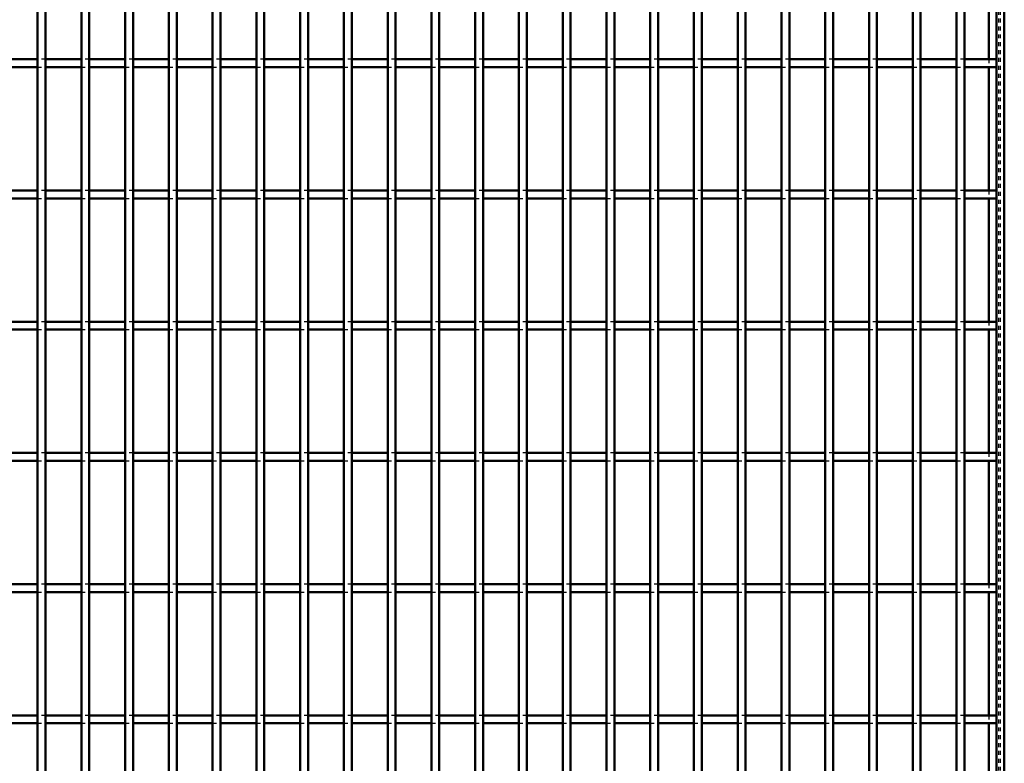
# Model space of a CAD drawing. Header units: millimetres. Extents: x -596 to 511, y -500 to 878.
# Tile 5 of 16: x 0 to 250, y -311 to -122. Entities that reach past the tile are written whole.
import ezdxf

# ---------------------------------------------------------------- set-up
doc = ezdxf.new("R2010")
doc.units = ezdxf.units.MM
doc.linetypes.add('Dashed', pattern=[2, 1, -1])
doc.layers.add('AM_0', color=7, linetype='Continuous', lineweight=50)
doc.layers.add('AM_9', color=6, linetype='Dashed', lineweight=25)

# ---------------------------------------------------------------- blocks, each defined once
blk = doc.blocks.new('1_vc3t0i9fv418z3k47cd2uqbfh________0_in_LPP230331121150010003500_4')
at = {"layer": 'AM_0'}
for p, q in [((248, 498), (248, -498)), ((250, 498), (250, -498)), ((246.05, -100.99), (246.05, -132.32)), ((246.05, -134.32), (246.05, -165.65)), ((246.05, -167.65), (246.05, -198.98)), ((246.05, -200.98), (246.05, -232.31)), ((246.05, -234.31), (246.05, -265.64)), ((246.05, -267.64), (246.05, -298.97)), ((246.05, -300.97), (246.05, -332.3))]:
    blk.add_line(p, q, dxfattribs=at)
at = {"layer": 'AM_9'}
for p, q in [((248.55, 498), (248.55, -498)), ((248.99, 498), (248.99, -498)), ((246.05, -132.32), (246.05, -134.32)), ((246.05, -165.65), (246.05, -167.65)), ((246.05, -198.98), (246.05, -200.98)), ((246.05, -232.31), (246.05, -234.31)), ((246.05, -265.64), (246.05, -267.64)), ((246.05, -298.97), (246.05, -300.97))]:
    blk.add_line(p, q, dxfattribs=at)
blk = doc.blocks.new('25_ys6xxb1u1a5vpz3nmi6dfixqf________0_in_LPP230331121150010003500_4')
at = {"layer": 'AM_0'}
for p, q in [((4.555, -498), (4.555, 498)), ((6.555, -498), (6.555, 498))]:
    blk.add_line(p, q, dxfattribs=at)
blk = doc.blocks.new('26_3hd4aekvom4asoc8vh9lt2llv________0_in_LPP230331121150010003500_4')
at = {"layer": 'AM_0'}
for p, q in [((15.665, -498), (15.665, 498)), ((17.665, -498), (17.665, 498))]:
    blk.add_line(p, q, dxfattribs=at)
blk = doc.blocks.new('27_8sik3qzoceud7lc4wnc4ciasm________0_in_LPP230331121150010003500_4')
at = {"layer": 'AM_0'}
for p, q in [((26.775, -498), (26.775, 498)), ((28.775, -498), (28.775, 498))]:
    blk.add_line(p, q, dxfattribs=at)
blk = doc.blocks.new('28_ltc9zreqk70k7nedj0qhycobu________0_in_LPP230331121150010003500_4')
at = {"layer": 'AM_0'}
for p, q in [((37.885, -498), (37.885, 498)), ((39.885, -498), (39.885, 498))]:
    blk.add_line(p, q, dxfattribs=at)
blk = doc.blocks.new('29_6ebm8ulwyzpumgvdkcmh5oaie________0_in_LPP230331121150010003500_4')
at = {"layer": 'AM_0'}
for p, q in [((48.995, -498), (48.995, 498)), ((50.995, -498), (50.995, 498))]:
    blk.add_line(p, q, dxfattribs=at)
blk = doc.blocks.new('30_u6j46z3y5x2uz2q72cu65e1uk________0_in_LPP230331121150010003500_4')
at = {"layer": 'AM_0'}
for p, q in [((60.105, -498), (60.105, 498)), ((62.105, -498), (62.105, 498))]:
    blk.add_line(p, q, dxfattribs=at)
blk = doc.blocks.new('31_4pnuoh42q13rc4yjllqpmzeou________0_in_LPP230331121150010003500_4')
at = {"layer": 'AM_0'}
for p, q in [((71.215, -498), (71.215, 498)), ((73.215, -498), (73.215, 498))]:
    blk.add_line(p, q, dxfattribs=at)
blk = doc.blocks.new('32_0rji0xi6hlu7sogr5ummjbrzh________0_in_LPP230331121150010003500_4')
at = {"layer": 'AM_0'}
for p, q in [((82.325, -498), (82.325, 498)), ((84.325, -498), (84.325, 498))]:
    blk.add_line(p, q, dxfattribs=at)
blk = doc.blocks.new('33_suxlr69gia7z41xbr42exld3a________0_in_LPP230331121150010003500_4')
at = {"layer": 'AM_0'}
for p, q in [((93.435, -498), (93.435, 498)), ((95.435, -498), (95.435, 498))]:
    blk.add_line(p, q, dxfattribs=at)
blk = doc.blocks.new('34_knnzj9b1hr4i0zp3vdt26i0ob________0_in_LPP230331121150010003500_4')
at = {"layer": 'AM_0'}
for p, q in [((104.545, -498), (104.545, 498)), ((106.545, -498), (106.545, 498))]:
    blk.add_line(p, q, dxfattribs=at)
blk = doc.blocks.new('35_jnenqsj6cfwzzilks35sqvy4l________0_in_LPP230331121150010003500_4')
at = {"layer": 'AM_0'}
for p, q in [((115.655, -498), (115.655, 498)), ((117.655, -498), (117.655, 498))]:
    blk.add_line(p, q, dxfattribs=at)
blk = doc.blocks.new('36_qrnod6f7sidx9h5gop4q67qyi________0_in_LPP230331121150010003500_4')
at = {"layer": 'AM_0'}
for p, q in [((126.765, -498), (126.765, 498)), ((128.765, -498), (128.765, 498))]:
    blk.add_line(p, q, dxfattribs=at)
blk = doc.blocks.new('37_whl68krlln0c2mcuzgpl47m2x________0_in_LPP230331121150010003500_4')
at = {"layer": 'AM_0'}
for p, q in [((137.875, -498), (137.875, 498)), ((139.875, -498), (139.875, 498))]:
    blk.add_line(p, q, dxfattribs=at)
blk = doc.blocks.new('38_grsjshkgcidrxxed4s2egprhc________0_in_LPP230331121150010003500_4')
at = {"layer": 'AM_0'}
for p, q in [((148.985, -498), (148.985, 498)), ((150.985, -498), (150.985, 498))]:
    blk.add_line(p, q, dxfattribs=at)
blk = doc.blocks.new('39_3cmbhb4e8jkhhra9swvxnqodz________0_in_LPP230331121150010003500_4')
at = {"layer": 'AM_0'}
for p, q in [((160.095, -498), (160.095, 498)), ((162.095, -498), (162.095, 498))]:
    blk.add_line(p, q, dxfattribs=at)
blk = doc.blocks.new('40_t8lk9vp1mcr7mhj0k7k33adfh________0_in_LPP230331121150010003500_4')
at = {"layer": 'AM_0'}
for p, q in [((171.205, -498), (171.205, 498)), ((173.205, -498), (173.205, 498))]:
    blk.add_line(p, q, dxfattribs=at)
blk = doc.blocks.new('41_n5jhjp3qzr5svzlopn0xlpi2g________0_in_LPP230331121150010003500_4')
at = {"layer": 'AM_0'}
for p, q in [((182.315, -498), (182.315, 498)), ((184.315, -498), (184.315, 498))]:
    blk.add_line(p, q, dxfattribs=at)
blk = doc.blocks.new('42_0tuzn9x70mu2i24suga0qlkua________0_in_LPP230331121150010003500_4')
at = {"layer": 'AM_0'}
for p, q in [((193.425, -498), (193.425, 498)), ((195.425, -498), (195.425, 498))]:
    blk.add_line(p, q, dxfattribs=at)
blk = doc.blocks.new('43_hgmcq36o9lml577r7ch5ooc9n________0_in_LPP230331121150010003500_4')
at = {"layer": 'AM_0'}
for p, q in [((204.535, -498), (204.535, 498)), ((206.535, -498), (206.535, 498))]:
    blk.add_line(p, q, dxfattribs=at)
blk = doc.blocks.new('44_ozs5xn9w0xmj9dfcqzmefrz2d________0_in_LPP230331121150010003500_4')
at = {"layer": 'AM_0'}
for p, q in [((215.645, -498), (215.645, 498)), ((217.645, -498), (217.645, 498))]:
    blk.add_line(p, q, dxfattribs=at)
blk = doc.blocks.new('45_k8x1jbhqe3dl517cicfermh8a________0_in_LPP230331121150010003500_4')
at = {"layer": 'AM_0'}
for p, q in [((226.755, -498), (226.755, 498)), ((228.755, -498), (228.755, 498))]:
    blk.add_line(p, q, dxfattribs=at)
blk = doc.blocks.new('46_r8h5v20dve13sh17slawq4ytb________0_in_LPP230331121150010003500_4')
at = {"layer": 'AM_0'}
for p, q in [((237.865, -498), (237.865, 498)), ((239.865, -498), (239.865, 498))]:
    blk.add_line(p, q, dxfattribs=at)
blk = doc.blocks.new('53_wk7zeoxhbz86ka8ipe2w5t2ra________0_in_LPP230331121150010003500_4')
at = {"layer": 'AM_0'}
for p, q in [((4.555, -298.97), (-4.555, -298.97)), ((4.555, -298.97), (4.555, -300.97)), ((15.665, -298.97), (6.555, -298.97)), ((6.555, -300.97), (6.555, -298.97)), ((15.665, -298.97), (15.665, -300.97)), ((17.665, -300.97), (17.665, -298.97)), ((26.775, -298.97), (17.665, -298.97)), ((26.775, -298.97), (26.775, -300.97)), ((37.885, -298.97), (28.775, -298.97)), ((28.775, -300.97), (28.775, -298.97)), ((37.885, -298.97), (37.885, -300.97)), ((39.885, -300.97), (39.885, -298.97)), ((48.995, -298.97), (39.885, -298.97)), ((48.995, -298.97), (48.995, -300.97)), ((60.105, -298.97), (50.995, -298.97)), ((50.995, -300.97), (50.995, -298.97)), ((60.105, -298.97), (60.105, -300.97)), ((62.105, -300.97), (62.105, -298.97)), ((71.215, -298.97), (62.105, -298.97)), ((71.215, -298.97), (71.215, -300.97)), ((82.325, -298.97), (73.215, -298.97)), ((73.215, -300.97), (73.215, -298.97)), ((82.325, -298.97), (82.325, -300.97)), ((84.325, -300.97), (84.325, -298.97)), ((93.435, -298.97), (84.325, -298.97)), ((93.435, -298.97), (93.435, -300.97)), ((104.545, -298.97), (95.435, -298.97)), ((95.435, -300.97), (95.435, -298.97)), ((104.545, -298.97), (104.545, -300.97)), ((106.545, -300.97), (106.545, -298.97)), ((115.655, -298.97), (106.545, -298.97)), ((115.655, -298.97), (115.655, -300.97)), ((117.655, -300.97), (117.655, -298.97)), ((126.765, -298.97), (117.655, -298.97)), ((126.765, -298.97), (126.765, -300.97)), ((128.765, -300.97), (128.765, -298.97)), ((137.875, -298.97), (128.765, -298.97)), ((137.875, -298.97), (137.875, -300.97)), ((139.875, -300.97), (139.875, -298.97)), ((148.985, -298.97), (139.875, -298.97)), ((148.985, -298.97), (148.985, -300.97)), ((150.985, -300.97), (150.985, -298.97)), ((160.095, -298.97), (150.985, -298.97)), ((160.095, -298.97), (160.095, -300.97)), ((162.095, -300.97), (162.095, -298.97)), ((171.205, -298.97), (162.095, -298.97)), ((171.205, -298.97), (171.205, -300.97)), ((173.205, -300.97), (173.205, -298.97)), ((182.315, -298.97), (173.205, -298.97)), ((182.315, -298.97), (182.315, -300.97)), ((193.425, -298.97), (184.315, -298.97)), ((184.315, -300.97), (184.315, -298.97)), ((193.425, -298.97), (193.425, -300.97)), ((204.535, -298.97), (195.425, -298.97)), ((195.425, -300.97), (195.425, -298.97)), ((204.535, -298.97), (204.535, -300.97)), ((206.535, -300.97), (206.535, -298.97)), ((215.645, -298.97), (206.535, -298.97)), ((215.645, -298.97), (215.645, -300.97)), ((217.645, -300.97), (217.645, -298.97)), ((226.755, -298.97), (217.645, -298.97)), ((226.755, -298.97), (226.755, -300.97)), ((228.755, -300.97), (228.755, -298.97)), ((237.865, -298.97), (228.755, -298.97)), ((237.865, -298.97), (237.865, -300.97)), ((239.865, -300.97), (239.865, -298.97)), ((248, -298.97), (239.865, -298.97)), ((248, -298.97), (248, -300.97)), ((4.555, -300.97), (-4.555, -300.97)), ((15.665, -300.97), (6.555, -300.97)), ((26.775, -300.97), (17.665, -300.97)), ((37.885, -300.97), (28.775, -300.97)), ((48.995, -300.97), (39.885, -300.97)), ((60.105, -300.97), (50.995, -300.97)), ((71.215, -300.97), (62.105, -300.97)), ((82.325, -300.97), (73.215, -300.97)), ((93.435, -300.97), (84.325, -300.97)), ((104.545, -300.97), (95.435, -300.97)), ((115.655, -300.97), (106.545, -300.97)), ((126.765, -300.97), (117.655, -300.97)), ((137.875, -300.97), (128.765, -300.97)), ((148.985, -300.97), (139.875, -300.97)), ((160.095, -300.97), (150.985, -300.97)), ((171.205, -300.97), (162.095, -300.97)), ((182.315, -300.97), (173.205, -300.97)), ((193.425, -300.97), (184.315, -300.97)), ((204.535, -300.97), (195.425, -300.97)), ((215.645, -300.97), (206.535, -300.97)), ((226.755, -300.97), (217.645, -300.97)), ((237.865, -300.97), (228.755, -300.97)), ((248, -300.97), (239.865, -300.97))]:
    blk.add_line(p, q, dxfattribs=at)
at = {"layer": 'AM_9'}
for p, q in [((6.555, -298.97), (4.555, -298.97)), ((17.665, -298.97), (15.665, -298.97)), ((28.775, -298.97), (26.775, -298.97)), ((39.885, -298.97), (37.885, -298.97)), ((50.995, -298.97), (48.995, -298.97)), ((62.105, -298.97), (60.105, -298.97)), ((73.215, -298.97), (71.215, -298.97)), ((84.325, -298.97), (82.325, -298.97)), ((95.435, -298.97), (93.435, -298.97)), ((106.545, -298.97), (104.545, -298.97)), ((117.655, -298.97), (115.655, -298.97)), ((128.765, -298.97), (126.765, -298.97)), ((139.875, -298.97), (137.875, -298.97)), ((150.985, -298.97), (148.985, -298.97)), ((162.095, -298.97), (160.095, -298.97)), ((173.205, -298.97), (171.205, -298.97)), ((184.315, -298.97), (182.315, -298.97)), ((195.425, -298.97), (193.425, -298.97)), ((206.535, -298.97), (204.535, -298.97)), ((217.645, -298.97), (215.645, -298.97)), ((228.755, -298.97), (226.755, -298.97)), ((239.865, -298.97), (237.865, -298.97)), ((4.555, -300.97), (6.555, -300.97)), ((15.665, -300.97), (17.665, -300.97)), ((26.775, -300.97), (28.775, -300.97)), ((37.885, -300.97), (39.885, -300.97)), ((48.995, -300.97), (50.995, -300.97)), ((60.105, -300.97), (62.105, -300.97)), ((71.215, -300.97), (73.215, -300.97)), ((82.325, -300.97), (84.325, -300.97)), ((93.435, -300.97), (95.435, -300.97)), ((104.545, -300.97), (106.545, -300.97)), ((115.655, -300.97), (117.655, -300.97)), ((126.765, -300.97), (128.765, -300.97)), ((137.875, -300.97), (139.875, -300.97)), ((148.985, -300.97), (150.985, -300.97)), ((160.095, -300.97), (162.095, -300.97)), ((171.205, -300.97), (173.205, -300.97)), ((182.315, -300.97), (184.315, -300.97)), ((193.425, -300.97), (195.425, -300.97)), ((204.535, -300.97), (206.535, -300.97)), ((215.645, -300.97), (217.645, -300.97)), ((226.755, -300.97), (228.755, -300.97)), ((237.865, -300.97), (239.865, -300.97))]:
    blk.add_line(p, q, dxfattribs=at)
blk = doc.blocks.new('54_lcmjo1zxoj3vebpxvmu5mm0xr________0_in_LPP230331121150010003500_4')
at = {"layer": 'AM_0'}
for p, q in [((4.555, -265.64), (-4.555, -265.64)), ((4.555, -265.64), (4.555, -267.64)), ((15.665, -265.64), (6.555, -265.64)), ((6.555, -267.64), (6.555, -265.64)), ((15.665, -265.64), (15.665, -267.64)), ((17.665, -267.64), (17.665, -265.64)), ((26.775, -265.64), (17.665, -265.64)), ((26.775, -265.64), (26.775, -267.64)), ((37.885, -265.64), (28.775, -265.64)), ((28.775, -267.64), (28.775, -265.64)), ((37.885, -265.64), (37.885, -267.64)), ((39.885, -267.64), (39.885, -265.64)), ((48.995, -265.64), (39.885, -265.64)), ((48.995, -265.64), (48.995, -267.64)), ((60.105, -265.64), (50.995, -265.64)), ((50.995, -267.64), (50.995, -265.64)), ((60.105, -265.64), (60.105, -267.64)), ((62.105, -267.64), (62.105, -265.64)), ((71.215, -265.64), (62.105, -265.64)), ((71.215, -265.64), (71.215, -267.64)), ((82.325, -265.64), (73.215, -265.64)), ((73.215, -267.64), (73.215, -265.64)), ((82.325, -265.64), (82.325, -267.64)), ((84.325, -267.64), (84.325, -265.64)), ((93.435, -265.64), (84.325, -265.64)), ((93.435, -265.64), (93.435, -267.64)), ((104.545, -265.64), (95.435, -265.64)), ((95.435, -267.64), (95.435, -265.64)), ((104.545, -265.64), (104.545, -267.64)), ((106.545, -267.64), (106.545, -265.64)), ((115.655, -265.64), (106.545, -265.64)), ((115.655, -265.64), (115.655, -267.64)), ((117.655, -267.64), (117.655, -265.64)), ((126.765, -265.64), (117.655, -265.64)), ((126.765, -265.64), (126.765, -267.64)), ((128.765, -267.64), (128.765, -265.64)), ((137.875, -265.64), (128.765, -265.64)), ((137.875, -265.64), (137.875, -267.64)), ((139.875, -267.64), (139.875, -265.64)), ((148.985, -265.64), (139.875, -265.64)), ((148.985, -265.64), (148.985, -267.64)), ((150.985, -267.64), (150.985, -265.64)), ((160.095, -265.64), (150.985, -265.64)), ((160.095, -265.64), (160.095, -267.64)), ((162.095, -267.64), (162.095, -265.64)), ((171.205, -265.64), (162.095, -265.64)), ((171.205, -265.64), (171.205, -267.64)), ((173.205, -267.64), (173.205, -265.64)), ((182.315, -265.64), (173.205, -265.64)), ((182.315, -265.64), (182.315, -267.64)), ((193.425, -265.64), (184.315, -265.64)), ((184.315, -267.64), (184.315, -265.64)), ((193.425, -265.64), (193.425, -267.64)), ((204.535, -265.64), (195.425, -265.64)), ((195.425, -267.64), (195.425, -265.64)), ((204.535, -265.64), (204.535, -267.64)), ((206.535, -267.64), (206.535, -265.64)), ((215.645, -265.64), (206.535, -265.64)), ((215.645, -265.64), (215.645, -267.64)), ((217.645, -267.64), (217.645, -265.64)), ((226.755, -265.64), (217.645, -265.64)), ((226.755, -265.64), (226.755, -267.64)), ((228.755, -267.64), (228.755, -265.64)), ((237.865, -265.64), (228.755, -265.64)), ((237.865, -265.64), (237.865, -267.64)), ((239.865, -267.64), (239.865, -265.64)), ((248, -265.64), (239.865, -265.64)), ((248, -265.64), (248, -267.64)), ((4.555, -267.64), (-4.555, -267.64)), ((15.665, -267.64), (6.555, -267.64)), ((26.775, -267.64), (17.665, -267.64)), ((37.885, -267.64), (28.775, -267.64)), ((48.995, -267.64), (39.885, -267.64)), ((60.105, -267.64), (50.995, -267.64)), ((71.215, -267.64), (62.105, -267.64)), ((82.325, -267.64), (73.215, -267.64)), ((93.435, -267.64), (84.325, -267.64)), ((104.545, -267.64), (95.435, -267.64)), ((115.655, -267.64), (106.545, -267.64)), ((126.765, -267.64), (117.655, -267.64)), ((137.875, -267.64), (128.765, -267.64)), ((148.985, -267.64), (139.875, -267.64)), ((160.095, -267.64), (150.985, -267.64)), ((171.205, -267.64), (162.095, -267.64)), ((182.315, -267.64), (173.205, -267.64)), ((193.425, -267.64), (184.315, -267.64)), ((204.535, -267.64), (195.425, -267.64)), ((215.645, -267.64), (206.535, -267.64)), ((226.755, -267.64), (217.645, -267.64)), ((237.865, -267.64), (228.755, -267.64)), ((248, -267.64), (239.865, -267.64))]:
    blk.add_line(p, q, dxfattribs=at)
at = {"layer": 'AM_9'}
for p, q in [((6.555, -265.64), (4.555, -265.64)), ((17.665, -265.64), (15.665, -265.64)), ((28.775, -265.64), (26.775, -265.64)), ((39.885, -265.64), (37.885, -265.64)), ((50.995, -265.64), (48.995, -265.64)), ((62.105, -265.64), (60.105, -265.64)), ((73.215, -265.64), (71.215, -265.64)), ((84.325, -265.64), (82.325, -265.64)), ((95.435, -265.64), (93.435, -265.64)), ((106.545, -265.64), (104.545, -265.64)), ((117.655, -265.64), (115.655, -265.64)), ((128.765, -265.64), (126.765, -265.64)), ((139.875, -265.64), (137.875, -265.64)), ((150.985, -265.64), (148.985, -265.64)), ((162.095, -265.64), (160.095, -265.64)), ((173.205, -265.64), (171.205, -265.64)), ((184.315, -265.64), (182.315, -265.64)), ((195.425, -265.64), (193.425, -265.64)), ((206.535, -265.64), (204.535, -265.64)), ((217.645, -265.64), (215.645, -265.64)), ((228.755, -265.64), (226.755, -265.64)), ((239.865, -265.64), (237.865, -265.64)), ((4.555, -267.64), (6.555, -267.64)), ((15.665, -267.64), (17.665, -267.64)), ((26.775, -267.64), (28.775, -267.64)), ((37.885, -267.64), (39.885, -267.64)), ((48.995, -267.64), (50.995, -267.64)), ((60.105, -267.64), (62.105, -267.64)), ((71.215, -267.64), (73.215, -267.64)), ((82.325, -267.64), (84.325, -267.64)), ((93.435, -267.64), (95.435, -267.64)), ((104.545, -267.64), (106.545, -267.64)), ((115.655, -267.64), (117.655, -267.64)), ((126.765, -267.64), (128.765, -267.64)), ((137.875, -267.64), (139.875, -267.64)), ((148.985, -267.64), (150.985, -267.64)), ((160.095, -267.64), (162.095, -267.64)), ((171.205, -267.64), (173.205, -267.64)), ((182.315, -267.64), (184.315, -267.64)), ((193.425, -267.64), (195.425, -267.64)), ((204.535, -267.64), (206.535, -267.64)), ((215.645, -267.64), (217.645, -267.64)), ((226.755, -267.64), (228.755, -267.64)), ((237.865, -267.64), (239.865, -267.64))]:
    blk.add_line(p, q, dxfattribs=at)
blk = doc.blocks.new('55_zxcbw7bsvve8lroqdczvoqe0h________0_in_LPP230331121150010003500_4')
at = {"layer": 'AM_0'}
for p, q in [((4.555, -232.31), (-4.555, -232.31)), ((4.555, -232.31), (4.555, -234.31)), ((15.665, -232.31), (6.555, -232.31)), ((6.555, -234.31), (6.555, -232.31)), ((15.665, -232.31), (15.665, -234.31)), ((17.665, -234.31), (17.665, -232.31)), ((26.775, -232.31), (17.665, -232.31)), ((26.775, -232.31), (26.775, -234.31)), ((37.885, -232.31), (28.775, -232.31)), ((28.775, -234.31), (28.775, -232.31)), ((37.885, -232.31), (37.885, -234.31)), ((39.885, -234.31), (39.885, -232.31)), ((48.995, -232.31), (39.885, -232.31)), ((48.995, -232.31), (48.995, -234.31)), ((60.105, -232.31), (50.995, -232.31)), ((50.995, -234.31), (50.995, -232.31)), ((60.105, -232.31), (60.105, -234.31)), ((62.105, -234.31), (62.105, -232.31)), ((71.215, -232.31), (62.105, -232.31)), ((71.215, -232.31), (71.215, -234.31)), ((82.325, -232.31), (73.215, -232.31)), ((73.215, -234.31), (73.215, -232.31)), ((82.325, -232.31), (82.325, -234.31)), ((84.325, -234.31), (84.325, -232.31)), ((93.435, -232.31), (84.325, -232.31)), ((93.435, -232.31), (93.435, -234.31)), ((104.545, -232.31), (95.435, -232.31)), ((95.435, -234.31), (95.435, -232.31)), ((104.545, -232.31), (104.545, -234.31)), ((106.545, -234.31), (106.545, -232.31)), ((115.655, -232.31), (106.545, -232.31)), ((115.655, -232.31), (115.655, -234.31)), ((117.655, -234.31), (117.655, -232.31)), ((126.765, -232.31), (117.655, -232.31)), ((126.765, -232.31), (126.765, -234.31)), ((128.765, -234.31), (128.765, -232.31)), ((137.875, -232.31), (128.765, -232.31)), ((137.875, -232.31), (137.875, -234.31)), ((139.875, -234.31), (139.875, -232.31)), ((148.985, -232.31), (139.875, -232.31)), ((148.985, -232.31), (148.985, -234.31)), ((150.985, -234.31), (150.985, -232.31)), ((160.095, -232.31), (150.985, -232.31)), ((160.095, -232.31), (160.095, -234.31)), ((162.095, -234.31), (162.095, -232.31)), ((171.205, -232.31), (162.095, -232.31)), ((171.205, -232.31), (171.205, -234.31)), ((173.205, -234.31), (173.205, -232.31)), ((182.315, -232.31), (173.205, -232.31)), ((182.315, -232.31), (182.315, -234.31)), ((193.425, -232.31), (184.315, -232.31)), ((184.315, -234.31), (184.315, -232.31)), ((193.425, -232.31), (193.425, -234.31)), ((204.535, -232.31), (195.425, -232.31)), ((195.425, -234.31), (195.425, -232.31)), ((204.535, -232.31), (204.535, -234.31)), ((206.535, -234.31), (206.535, -232.31)), ((215.645, -232.31), (206.535, -232.31)), ((215.645, -232.31), (215.645, -234.31)), ((217.645, -234.31), (217.645, -232.31)), ((226.755, -232.31), (217.645, -232.31)), ((226.755, -232.31), (226.755, -234.31)), ((228.755, -234.31), (228.755, -232.31)), ((237.865, -232.31), (228.755, -232.31)), ((237.865, -232.31), (237.865, -234.31)), ((239.865, -234.31), (239.865, -232.31)), ((248, -232.31), (239.865, -232.31)), ((248, -232.31), (248, -234.31)), ((4.555, -234.31), (-4.555, -234.31)), ((15.665, -234.31), (6.555, -234.31)), ((26.775, -234.31), (17.665, -234.31)), ((37.885, -234.31), (28.775, -234.31)), ((48.995, -234.31), (39.885, -234.31)), ((60.105, -234.31), (50.995, -234.31)), ((71.215, -234.31), (62.105, -234.31)), ((82.325, -234.31), (73.215, -234.31)), ((93.435, -234.31), (84.325, -234.31)), ((104.545, -234.31), (95.435, -234.31)), ((115.655, -234.31), (106.545, -234.31)), ((126.765, -234.31), (117.655, -234.31)), ((137.875, -234.31), (128.765, -234.31)), ((148.985, -234.31), (139.875, -234.31)), ((160.095, -234.31), (150.985, -234.31)), ((171.205, -234.31), (162.095, -234.31)), ((182.315, -234.31), (173.205, -234.31)), ((193.425, -234.31), (184.315, -234.31)), ((204.535, -234.31), (195.425, -234.31)), ((215.645, -234.31), (206.535, -234.31)), ((226.755, -234.31), (217.645, -234.31)), ((237.865, -234.31), (228.755, -234.31)), ((248, -234.31), (239.865, -234.31))]:
    blk.add_line(p, q, dxfattribs=at)
at = {"layer": 'AM_9'}
for p, q in [((6.555, -232.31), (4.555, -232.31)), ((17.665, -232.31), (15.665, -232.31)), ((28.775, -232.31), (26.775, -232.31)), ((39.885, -232.31), (37.885, -232.31)), ((50.995, -232.31), (48.995, -232.31)), ((62.105, -232.31), (60.105, -232.31)), ((73.215, -232.31), (71.215, -232.31)), ((84.325, -232.31), (82.325, -232.31)), ((95.435, -232.31), (93.435, -232.31)), ((106.545, -232.31), (104.545, -232.31)), ((117.655, -232.31), (115.655, -232.31)), ((128.765, -232.31), (126.765, -232.31)), ((139.875, -232.31), (137.875, -232.31)), ((150.985, -232.31), (148.985, -232.31)), ((162.095, -232.31), (160.095, -232.31)), ((173.205, -232.31), (171.205, -232.31)), ((184.315, -232.31), (182.315, -232.31)), ((195.425, -232.31), (193.425, -232.31)), ((206.535, -232.31), (204.535, -232.31)), ((217.645, -232.31), (215.645, -232.31)), ((228.755, -232.31), (226.755, -232.31)), ((239.865, -232.31), (237.865, -232.31)), ((4.555, -234.31), (6.555, -234.31)), ((15.665, -234.31), (17.665, -234.31)), ((26.775, -234.31), (28.775, -234.31)), ((37.885, -234.31), (39.885, -234.31)), ((48.995, -234.31), (50.995, -234.31)), ((60.105, -234.31), (62.105, -234.31)), ((71.215, -234.31), (73.215, -234.31)), ((82.325, -234.31), (84.325, -234.31)), ((93.435, -234.31), (95.435, -234.31)), ((104.545, -234.31), (106.545, -234.31)), ((115.655, -234.31), (117.655, -234.31)), ((126.765, -234.31), (128.765, -234.31)), ((137.875, -234.31), (139.875, -234.31)), ((148.985, -234.31), (150.985, -234.31)), ((160.095, -234.31), (162.095, -234.31)), ((171.205, -234.31), (173.205, -234.31)), ((182.315, -234.31), (184.315, -234.31)), ((193.425, -234.31), (195.425, -234.31)), ((204.535, -234.31), (206.535, -234.31)), ((215.645, -234.31), (217.645, -234.31)), ((226.755, -234.31), (228.755, -234.31)), ((237.865, -234.31), (239.865, -234.31))]:
    blk.add_line(p, q, dxfattribs=at)
blk = doc.blocks.new('56_3go9bkahfjojgh44829nok8rr________0_in_LPP230331121150010003500_4')
at = {"layer": 'AM_0'}
for p, q in [((4.555, -198.98), (-4.555, -198.98)), ((4.555, -198.98), (4.555, -200.98)), ((15.665, -198.98), (6.555, -198.98)), ((6.555, -200.98), (6.555, -198.98)), ((15.665, -198.98), (15.665, -200.98)), ((17.665, -200.98), (17.665, -198.98)), ((26.775, -198.98), (17.665, -198.98)), ((26.775, -198.98), (26.775, -200.98)), ((37.885, -198.98), (28.775, -198.98)), ((28.775, -200.98), (28.775, -198.98)), ((37.885, -198.98), (37.885, -200.98)), ((39.885, -200.98), (39.885, -198.98)), ((48.995, -198.98), (39.885, -198.98)), ((48.995, -198.98), (48.995, -200.98)), ((60.105, -198.98), (50.995, -198.98)), ((50.995, -200.98), (50.995, -198.98)), ((60.105, -198.98), (60.105, -200.98)), ((62.105, -200.98), (62.105, -198.98)), ((71.215, -198.98), (62.105, -198.98)), ((71.215, -198.98), (71.215, -200.98)), ((82.325, -198.98), (73.215, -198.98)), ((73.215, -200.98), (73.215, -198.98)), ((82.325, -198.98), (82.325, -200.98)), ((84.325, -200.98), (84.325, -198.98)), ((93.435, -198.98), (84.325, -198.98)), ((93.435, -198.98), (93.435, -200.98)), ((104.545, -198.98), (95.435, -198.98)), ((95.435, -200.98), (95.435, -198.98)), ((104.545, -198.98), (104.545, -200.98)), ((106.545, -200.98), (106.545, -198.98)), ((115.655, -198.98), (106.545, -198.98)), ((115.655, -198.98), (115.655, -200.98)), ((117.655, -200.98), (117.655, -198.98)), ((126.765, -198.98), (117.655, -198.98)), ((126.765, -198.98), (126.765, -200.98)), ((128.765, -200.98), (128.765, -198.98)), ((137.875, -198.98), (128.765, -198.98)), ((137.875, -198.98), (137.875, -200.98)), ((139.875, -200.98), (139.875, -198.98)), ((148.985, -198.98), (139.875, -198.98)), ((148.985, -198.98), (148.985, -200.98)), ((150.985, -200.98), (150.985, -198.98)), ((160.095, -198.98), (150.985, -198.98)), ((160.095, -198.98), (160.095, -200.98)), ((162.095, -200.98), (162.095, -198.98)), ((171.205, -198.98), (162.095, -198.98)), ((171.205, -198.98), (171.205, -200.98)), ((173.205, -200.98), (173.205, -198.98)), ((182.315, -198.98), (173.205, -198.98)), ((182.315, -198.98), (182.315, -200.98)), ((193.425, -198.98), (184.315, -198.98)), ((184.315, -200.98), (184.315, -198.98)), ((193.425, -198.98), (193.425, -200.98)), ((204.535, -198.98), (195.425, -198.98)), ((195.425, -200.98), (195.425, -198.98)), ((204.535, -198.98), (204.535, -200.98)), ((206.535, -200.98), (206.535, -198.98)), ((215.645, -198.98), (206.535, -198.98)), ((215.645, -198.98), (215.645, -200.98)), ((217.645, -200.98), (217.645, -198.98)), ((226.755, -198.98), (217.645, -198.98)), ((226.755, -198.98), (226.755, -200.98)), ((228.755, -200.98), (228.755, -198.98)), ((237.865, -198.98), (228.755, -198.98)), ((237.865, -198.98), (237.865, -200.98)), ((239.865, -200.98), (239.865, -198.98)), ((248, -198.98), (239.865, -198.98)), ((248, -198.98), (248, -200.98)), ((4.555, -200.98), (-4.555, -200.98)), ((15.665, -200.98), (6.555, -200.98)), ((26.775, -200.98), (17.665, -200.98)), ((37.885, -200.98), (28.775, -200.98)), ((48.995, -200.98), (39.885, -200.98)), ((60.105, -200.98), (50.995, -200.98)), ((71.215, -200.98), (62.105, -200.98)), ((82.325, -200.98), (73.215, -200.98)), ((93.435, -200.98), (84.325, -200.98)), ((104.545, -200.98), (95.435, -200.98)), ((115.655, -200.98), (106.545, -200.98)), ((126.765, -200.98), (117.655, -200.98)), ((137.875, -200.98), (128.765, -200.98)), ((148.985, -200.98), (139.875, -200.98)), ((160.095, -200.98), (150.985, -200.98)), ((171.205, -200.98), (162.095, -200.98)), ((182.315, -200.98), (173.205, -200.98)), ((193.425, -200.98), (184.315, -200.98)), ((204.535, -200.98), (195.425, -200.98)), ((215.645, -200.98), (206.535, -200.98)), ((226.755, -200.98), (217.645, -200.98)), ((237.865, -200.98), (228.755, -200.98)), ((248, -200.98), (239.865, -200.98))]:
    blk.add_line(p, q, dxfattribs=at)
at = {"layer": 'AM_9'}
for p, q in [((6.555, -198.98), (4.555, -198.98)), ((17.665, -198.98), (15.665, -198.98)), ((28.775, -198.98), (26.775, -198.98)), ((39.885, -198.98), (37.885, -198.98)), ((50.995, -198.98), (48.995, -198.98)), ((62.105, -198.98), (60.105, -198.98)), ((73.215, -198.98), (71.215, -198.98)), ((84.325, -198.98), (82.325, -198.98)), ((95.435, -198.98), (93.435, -198.98)), ((106.545, -198.98), (104.545, -198.98)), ((117.655, -198.98), (115.655, -198.98)), ((128.765, -198.98), (126.765, -198.98)), ((139.875, -198.98), (137.875, -198.98)), ((150.985, -198.98), (148.985, -198.98)), ((162.095, -198.98), (160.095, -198.98)), ((173.205, -198.98), (171.205, -198.98)), ((184.315, -198.98), (182.315, -198.98)), ((195.425, -198.98), (193.425, -198.98)), ((206.535, -198.98), (204.535, -198.98)), ((217.645, -198.98), (215.645, -198.98)), ((228.755, -198.98), (226.755, -198.98)), ((239.865, -198.98), (237.865, -198.98)), ((4.555, -200.98), (6.555, -200.98)), ((15.665, -200.98), (17.665, -200.98)), ((26.775, -200.98), (28.775, -200.98)), ((37.885, -200.98), (39.885, -200.98)), ((48.995, -200.98), (50.995, -200.98)), ((60.105, -200.98), (62.105, -200.98)), ((71.215, -200.98), (73.215, -200.98)), ((82.325, -200.98), (84.325, -200.98)), ((93.435, -200.98), (95.435, -200.98)), ((104.545, -200.98), (106.545, -200.98)), ((115.655, -200.98), (117.655, -200.98)), ((126.765, -200.98), (128.765, -200.98)), ((137.875, -200.98), (139.875, -200.98)), ((148.985, -200.98), (150.985, -200.98)), ((160.095, -200.98), (162.095, -200.98)), ((171.205, -200.98), (173.205, -200.98)), ((182.315, -200.98), (184.315, -200.98)), ((193.425, -200.98), (195.425, -200.98)), ((204.535, -200.98), (206.535, -200.98)), ((215.645, -200.98), (217.645, -200.98)), ((226.755, -200.98), (228.755, -200.98)), ((237.865, -200.98), (239.865, -200.98))]:
    blk.add_line(p, q, dxfattribs=at)
blk = doc.blocks.new('57_dpnmcnaz61ejp99pm474tjzrp________0_in_LPP230331121150010003500_4')
at = {"layer": 'AM_0'}
for p, q in [((4.555, -165.65), (-4.555, -165.65)), ((4.555, -165.65), (4.555, -167.65)), ((15.665, -165.65), (6.555, -165.65)), ((6.555, -167.65), (6.555, -165.65)), ((15.665, -165.65), (15.665, -167.65)), ((17.665, -167.65), (17.665, -165.65)), ((26.775, -165.65), (17.665, -165.65)), ((26.775, -165.65), (26.775, -167.65)), ((37.885, -165.65), (28.775, -165.65)), ((28.775, -167.65), (28.775, -165.65)), ((37.885, -165.65), (37.885, -167.65)), ((39.885, -167.65), (39.885, -165.65)), ((48.995, -165.65), (39.885, -165.65)), ((48.995, -165.65), (48.995, -167.65)), ((60.105, -165.65), (50.995, -165.65)), ((50.995, -167.65), (50.995, -165.65)), ((60.105, -165.65), (60.105, -167.65)), ((62.105, -167.65), (62.105, -165.65)), ((71.215, -165.65), (62.105, -165.65)), ((71.215, -165.65), (71.215, -167.65)), ((82.325, -165.65), (73.215, -165.65)), ((73.215, -167.65), (73.215, -165.65)), ((82.325, -165.65), (82.325, -167.65)), ((84.325, -167.65), (84.325, -165.65)), ((93.435, -165.65), (84.325, -165.65)), ((93.435, -165.65), (93.435, -167.65)), ((104.545, -165.65), (95.435, -165.65)), ((95.435, -167.65), (95.435, -165.65)), ((104.545, -165.65), (104.545, -167.65)), ((106.545, -167.65), (106.545, -165.65)), ((115.655, -165.65), (106.545, -165.65)), ((115.655, -165.65), (115.655, -167.65)), ((117.655, -167.65), (117.655, -165.65)), ((126.765, -165.65), (117.655, -165.65)), ((126.765, -165.65), (126.765, -167.65)), ((128.765, -167.65), (128.765, -165.65)), ((137.875, -165.65), (128.765, -165.65)), ((137.875, -165.65), (137.875, -167.65)), ((139.875, -167.65), (139.875, -165.65)), ((148.985, -165.65), (139.875, -165.65)), ((148.985, -165.65), (148.985, -167.65)), ((150.985, -167.65), (150.985, -165.65)), ((160.095, -165.65), (150.985, -165.65)), ((160.095, -165.65), (160.095, -167.65)), ((162.095, -167.65), (162.095, -165.65)), ((171.205, -165.65), (162.095, -165.65)), ((171.205, -165.65), (171.205, -167.65)), ((173.205, -167.65), (173.205, -165.65)), ((182.315, -165.65), (173.205, -165.65)), ((182.315, -165.65), (182.315, -167.65)), ((193.425, -165.65), (184.315, -165.65)), ((184.315, -167.65), (184.315, -165.65)), ((193.425, -165.65), (193.425, -167.65)), ((204.535, -165.65), (195.425, -165.65)), ((195.425, -167.65), (195.425, -165.65)), ((204.535, -165.65), (204.535, -167.65)), ((206.535, -167.65), (206.535, -165.65)), ((215.645, -165.65), (206.535, -165.65)), ((215.645, -165.65), (215.645, -167.65)), ((217.645, -167.65), (217.645, -165.65)), ((226.755, -165.65), (217.645, -165.65)), ((226.755, -165.65), (226.755, -167.65)), ((228.755, -167.65), (228.755, -165.65)), ((237.865, -165.65), (228.755, -165.65)), ((237.865, -165.65), (237.865, -167.65)), ((239.865, -167.65), (239.865, -165.65)), ((248, -165.65), (239.865, -165.65)), ((248, -165.65), (248, -167.65)), ((4.555, -167.65), (-4.555, -167.65)), ((15.665, -167.65), (6.555, -167.65)), ((26.775, -167.65), (17.665, -167.65)), ((37.885, -167.65), (28.775, -167.65)), ((48.995, -167.65), (39.885, -167.65)), ((60.105, -167.65), (50.995, -167.65)), ((71.215, -167.65), (62.105, -167.65)), ((82.325, -167.65), (73.215, -167.65)), ((93.435, -167.65), (84.325, -167.65)), ((104.545, -167.65), (95.435, -167.65)), ((115.655, -167.65), (106.545, -167.65)), ((126.765, -167.65), (117.655, -167.65)), ((137.875, -167.65), (128.765, -167.65)), ((148.985, -167.65), (139.875, -167.65)), ((160.095, -167.65), (150.985, -167.65)), ((171.205, -167.65), (162.095, -167.65)), ((182.315, -167.65), (173.205, -167.65)), ((193.425, -167.65), (184.315, -167.65)), ((204.535, -167.65), (195.425, -167.65)), ((215.645, -167.65), (206.535, -167.65)), ((226.755, -167.65), (217.645, -167.65)), ((237.865, -167.65), (228.755, -167.65)), ((248, -167.65), (239.865, -167.65))]:
    blk.add_line(p, q, dxfattribs=at)
at = {"layer": 'AM_9'}
for p, q in [((6.555, -165.65), (4.555, -165.65)), ((17.665, -165.65), (15.665, -165.65)), ((28.775, -165.65), (26.775, -165.65)), ((39.885, -165.65), (37.885, -165.65)), ((50.995, -165.65), (48.995, -165.65)), ((62.105, -165.65), (60.105, -165.65)), ((73.215, -165.65), (71.215, -165.65)), ((84.325, -165.65), (82.325, -165.65)), ((95.435, -165.65), (93.435, -165.65)), ((106.545, -165.65), (104.545, -165.65)), ((117.655, -165.65), (115.655, -165.65)), ((128.765, -165.65), (126.765, -165.65)), ((139.875, -165.65), (137.875, -165.65)), ((150.985, -165.65), (148.985, -165.65)), ((162.095, -165.65), (160.095, -165.65)), ((173.205, -165.65), (171.205, -165.65)), ((184.315, -165.65), (182.315, -165.65)), ((195.425, -165.65), (193.425, -165.65)), ((206.535, -165.65), (204.535, -165.65)), ((217.645, -165.65), (215.645, -165.65)), ((228.755, -165.65), (226.755, -165.65)), ((239.865, -165.65), (237.865, -165.65)), ((4.555, -167.65), (6.555, -167.65)), ((15.665, -167.65), (17.665, -167.65)), ((26.775, -167.65), (28.775, -167.65)), ((37.885, -167.65), (39.885, -167.65)), ((48.995, -167.65), (50.995, -167.65)), ((60.105, -167.65), (62.105, -167.65)), ((71.215, -167.65), (73.215, -167.65)), ((82.325, -167.65), (84.325, -167.65)), ((93.435, -167.65), (95.435, -167.65)), ((104.545, -167.65), (106.545, -167.65)), ((115.655, -167.65), (117.655, -167.65)), ((126.765, -167.65), (128.765, -167.65)), ((137.875, -167.65), (139.875, -167.65)), ((148.985, -167.65), (150.985, -167.65)), ((160.095, -167.65), (162.095, -167.65)), ((171.205, -167.65), (173.205, -167.65)), ((182.315, -167.65), (184.315, -167.65)), ((193.425, -167.65), (195.425, -167.65)), ((204.535, -167.65), (206.535, -167.65)), ((215.645, -167.65), (217.645, -167.65)), ((226.755, -167.65), (228.755, -167.65)), ((237.865, -167.65), (239.865, -167.65))]:
    blk.add_line(p, q, dxfattribs=at)
blk = doc.blocks.new('58_dvck48ug1pibw92u30workmrs________0_in_LPP230331121150010003500_4')
at = {"layer": 'AM_0'}
for p, q in [((4.555, -132.32), (-4.555, -132.32)), ((4.555, -132.32), (4.555, -134.32)), ((15.665, -132.32), (6.555, -132.32)), ((6.555, -134.32), (6.555, -132.32)), ((15.665, -132.32), (15.665, -134.32)), ((17.665, -134.32), (17.665, -132.32)), ((26.775, -132.32), (17.665, -132.32)), ((26.775, -132.32), (26.775, -134.32)), ((37.885, -132.32), (28.775, -132.32)), ((28.775, -134.32), (28.775, -132.32)), ((37.885, -132.32), (37.885, -134.32)), ((39.885, -134.32), (39.885, -132.32)), ((48.995, -132.32), (39.885, -132.32)), ((48.995, -132.32), (48.995, -134.32)), ((60.105, -132.32), (50.995, -132.32)), ((50.995, -134.32), (50.995, -132.32)), ((60.105, -132.32), (60.105, -134.32)), ((62.105, -134.32), (62.105, -132.32)), ((71.215, -132.32), (62.105, -132.32)), ((71.215, -132.32), (71.215, -134.32)), ((82.325, -132.32), (73.215, -132.32)), ((73.215, -134.32), (73.215, -132.32)), ((82.325, -132.32), (82.325, -134.32)), ((84.325, -134.32), (84.325, -132.32)), ((93.435, -132.32), (84.325, -132.32)), ((93.435, -132.32), (93.435, -134.32)), ((104.545, -132.32), (95.435, -132.32)), ((95.435, -134.32), (95.435, -132.32)), ((104.545, -132.32), (104.545, -134.32)), ((106.545, -134.32), (106.545, -132.32)), ((115.655, -132.32), (106.545, -132.32)), ((115.655, -132.32), (115.655, -134.32)), ((117.655, -134.32), (117.655, -132.32)), ((126.765, -132.32), (117.655, -132.32)), ((126.765, -132.32), (126.765, -134.32)), ((128.765, -134.32), (128.765, -132.32)), ((137.875, -132.32), (128.765, -132.32)), ((137.875, -132.32), (137.875, -134.32)), ((139.875, -134.32), (139.875, -132.32)), ((148.985, -132.32), (139.875, -132.32)), ((148.985, -132.32), (148.985, -134.32)), ((150.985, -134.32), (150.985, -132.32)), ((160.095, -132.32), (150.985, -132.32)), ((160.095, -132.32), (160.095, -134.32)), ((162.095, -134.32), (162.095, -132.32)), ((171.205, -132.32), (162.095, -132.32)), ((171.205, -132.32), (171.205, -134.32)), ((173.205, -134.32), (173.205, -132.32)), ((182.315, -132.32), (173.205, -132.32)), ((182.315, -132.32), (182.315, -134.32)), ((193.425, -132.32), (184.315, -132.32)), ((184.315, -134.32), (184.315, -132.32)), ((193.425, -132.32), (193.425, -134.32)), ((204.535, -132.32), (195.425, -132.32)), ((195.425, -134.32), (195.425, -132.32)), ((204.535, -132.32), (204.535, -134.32)), ((206.535, -134.32), (206.535, -132.32)), ((215.645, -132.32), (206.535, -132.32)), ((215.645, -132.32), (215.645, -134.32)), ((217.645, -134.32), (217.645, -132.32)), ((226.755, -132.32), (217.645, -132.32)), ((226.755, -132.32), (226.755, -134.32)), ((228.755, -134.32), (228.755, -132.32)), ((237.865, -132.32), (228.755, -132.32)), ((237.865, -132.32), (237.865, -134.32)), ((239.865, -134.32), (239.865, -132.32)), ((248, -132.32), (239.865, -132.32)), ((248, -132.32), (248, -134.32)), ((4.555, -134.32), (-4.555, -134.32)), ((15.665, -134.32), (6.555, -134.32)), ((26.775, -134.32), (17.665, -134.32)), ((37.885, -134.32), (28.775, -134.32)), ((48.995, -134.32), (39.885, -134.32)), ((60.105, -134.32), (50.995, -134.32)), ((71.215, -134.32), (62.105, -134.32)), ((82.325, -134.32), (73.215, -134.32)), ((93.435, -134.32), (84.325, -134.32)), ((104.545, -134.32), (95.435, -134.32)), ((115.655, -134.32), (106.545, -134.32)), ((126.765, -134.32), (117.655, -134.32)), ((137.875, -134.32), (128.765, -134.32)), ((148.985, -134.32), (139.875, -134.32)), ((160.095, -134.32), (150.985, -134.32)), ((171.205, -134.32), (162.095, -134.32)), ((182.315, -134.32), (173.205, -134.32)), ((193.425, -134.32), (184.315, -134.32)), ((204.535, -134.32), (195.425, -134.32)), ((215.645, -134.32), (206.535, -134.32)), ((226.755, -134.32), (217.645, -134.32)), ((237.865, -134.32), (228.755, -134.32)), ((248, -134.32), (239.865, -134.32))]:
    blk.add_line(p, q, dxfattribs=at)
at = {"layer": 'AM_9'}
for p, q in [((6.555, -132.32), (4.555, -132.32)), ((17.665, -132.32), (15.665, -132.32)), ((28.775, -132.32), (26.775, -132.32)), ((39.885, -132.32), (37.885, -132.32)), ((50.995, -132.32), (48.995, -132.32)), ((62.105, -132.32), (60.105, -132.32)), ((73.215, -132.32), (71.215, -132.32)), ((84.325, -132.32), (82.325, -132.32)), ((95.435, -132.32), (93.435, -132.32)), ((106.545, -132.32), (104.545, -132.32)), ((117.655, -132.32), (115.655, -132.32)), ((128.765, -132.32), (126.765, -132.32)), ((139.875, -132.32), (137.875, -132.32)), ((150.985, -132.32), (148.985, -132.32)), ((162.095, -132.32), (160.095, -132.32)), ((173.205, -132.32), (171.205, -132.32)), ((184.315, -132.32), (182.315, -132.32)), ((195.425, -132.32), (193.425, -132.32)), ((206.535, -132.32), (204.535, -132.32)), ((217.645, -132.32), (215.645, -132.32)), ((228.755, -132.32), (226.755, -132.32)), ((239.865, -132.32), (237.865, -132.32)), ((4.555, -134.32), (6.555, -134.32)), ((15.665, -134.32), (17.665, -134.32)), ((26.775, -134.32), (28.775, -134.32)), ((37.885, -134.32), (39.885, -134.32)), ((48.995, -134.32), (50.995, -134.32)), ((60.105, -134.32), (62.105, -134.32)), ((71.215, -134.32), (73.215, -134.32)), ((82.325, -134.32), (84.325, -134.32)), ((93.435, -134.32), (95.435, -134.32)), ((104.545, -134.32), (106.545, -134.32)), ((115.655, -134.32), (117.655, -134.32)), ((126.765, -134.32), (128.765, -134.32)), ((137.875, -134.32), (139.875, -134.32)), ((148.985, -134.32), (150.985, -134.32)), ((160.095, -134.32), (162.095, -134.32)), ((171.205, -134.32), (173.205, -134.32)), ((182.315, -134.32), (184.315, -134.32)), ((193.425, -134.32), (195.425, -134.32)), ((204.535, -134.32), (206.535, -134.32)), ((215.645, -134.32), (217.645, -134.32)), ((226.755, -134.32), (228.755, -134.32)), ((237.865, -134.32), (239.865, -134.32))]:
    blk.add_line(p, q, dxfattribs=at)

msp = doc.modelspace()

# ---------------------------------------------------------------- block references
for name in ['25_ys6xxb1u1a5vpz3nmi6dfixqf________0_in_LPP230331121150010003500_4', '26_3hd4aekvom4asoc8vh9lt2llv________0_in_LPP230331121150010003500_4', '27_8sik3qzoceud7lc4wnc4ciasm________0_in_LPP230331121150010003500_4', '28_ltc9zreqk70k7nedj0qhycobu________0_in_LPP230331121150010003500_4', '29_6ebm8ulwyzpumgvdkcmh5oaie________0_in_LPP230331121150010003500_4', '30_u6j46z3y5x2uz2q72cu65e1uk________0_in_LPP230331121150010003500_4', '31_4pnuoh42q13rc4yjllqpmzeou________0_in_LPP230331121150010003500_4', '32_0rji0xi6hlu7sogr5ummjbrzh________0_in_LPP230331121150010003500_4', '33_suxlr69gia7z41xbr42exld3a________0_in_LPP230331121150010003500_4', '34_knnzj9b1hr4i0zp3vdt26i0ob________0_in_LPP230331121150010003500_4', '35_jnenqsj6cfwzzilks35sqvy4l________0_in_LPP230331121150010003500_4', '36_qrnod6f7sidx9h5gop4q67qyi________0_in_LPP230331121150010003500_4', '37_whl68krlln0c2mcuzgpl47m2x________0_in_LPP230331121150010003500_4', '38_grsjshkgcidrxxed4s2egprhc________0_in_LPP230331121150010003500_4', '39_3cmbhb4e8jkhhra9swvxnqodz________0_in_LPP230331121150010003500_4', '40_t8lk9vp1mcr7mhj0k7k33adfh________0_in_LPP230331121150010003500_4', '41_n5jhjp3qzr5svzlopn0xlpi2g________0_in_LPP230331121150010003500_4', '42_0tuzn9x70mu2i24suga0qlkua________0_in_LPP230331121150010003500_4', '43_hgmcq36o9lml577r7ch5ooc9n________0_in_LPP230331121150010003500_4', '44_ozs5xn9w0xmj9dfcqzmefrz2d________0_in_LPP230331121150010003500_4', '45_k8x1jbhqe3dl517cicfermh8a________0_in_LPP230331121150010003500_4', '46_r8h5v20dve13sh17slawq4ytb________0_in_LPP230331121150010003500_4', '1_vc3t0i9fv418z3k47cd2uqbfh________0_in_LPP230331121150010003500_4', '58_dvck48ug1pibw92u30workmrs________0_in_LPP230331121150010003500_4', '57_dpnmcnaz61ejp99pm474tjzrp________0_in_LPP230331121150010003500_4', '56_3go9bkahfjojgh44829nok8rr________0_in_LPP230331121150010003500_4', '55_zxcbw7bsvve8lroqdczvoqe0h________0_in_LPP230331121150010003500_4', '54_lcmjo1zxoj3vebpxvmu5mm0xr________0_in_LPP230331121150010003500_4', '53_wk7zeoxhbz86ka8ipe2w5t2ra________0_in_LPP230331121150010003500_4']:
    msp.add_blockref(name, (0, 0))

doc.saveas('drawing.dxf')
